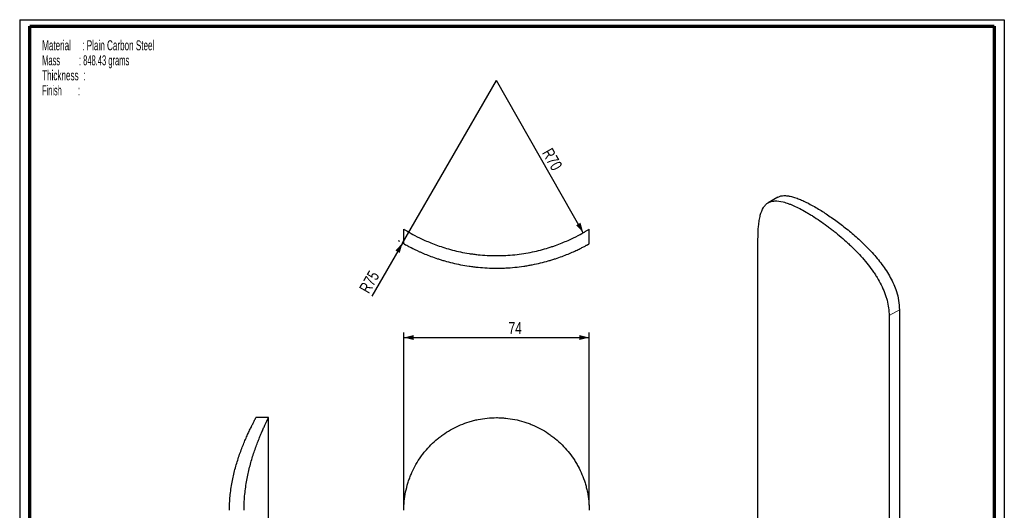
# Paper-space layout 'MA-KB-Support hatch' of a CAD drawing. Header units: millimetres. Extents: x 7 to 203, y 7 to 289.
# Tile 3 of 3: x 7 to 203, y 191 to 289. Entities that reach past the tile are written whole.
import ezdxf

# ---------------------------------------------------------------- set-up
doc = ezdxf.new("R2010")
doc.units = ezdxf.units.MM
doc.linetypes.add('PHANTOM', pattern=[12.7, 6.35, -1.27, 1.27, -1.27, 1.27, -1.27])
for name, color, linetype in [('FORMAT', 7, 'Continuous'), ('LAYER2', 7, 'Continuous'), ('LOGO', 7, 'Continuous')]:
    doc.layers.add(name, color=color, linetype=linetype)
doc.styles.add('SLDTEXTSTYLE1', font='TXT', dxfattribs={"width": 0.75})
doc.styles.add('SLDTEXTSTYLE18', font='TXT', dxfattribs={"width": 0.562222})
doc.styles.add('SLDTEXTSTYLE7', font='TXT', dxfattribs={"width": 0.605})
doc.styles.add('SLDTEXTSTYLE8', font='TXT', dxfattribs={"width": 0.549})
doc.dimstyles.new('SLDDIMSTYLE24', dxfattribs={"dimtxt": 2.38125, "dimasz": 2, "dimexe": 0, "dimexo": 0.0625, "dimgap": 0.595313, "dimtad": 1, "dimlfac": 2, "dimrnd": 1e-09, "dimzin": 12, "dimdsep": 46, "dimtxsty": 'SLDTEXTSTYLE1', "dimsah": 1, "dimcen": 0.09, "dimadec": 0, "dimazin": 3, "dimtfac": 1, "dimtofl": 0, "dimtmove": 0, "dimatfit": 3, "dimfxl": 1, "dimfrac": 2, "dimtolj": 1, "dimtzin": 12, "dimarcsym": 0})
doc.dimstyles.new('SLDDIMSTYLE34', dxfattribs={"dimtxt": 2.38125, "dimasz": 2, "dimexe": 0, "dimexo": 0.0625, "dimgap": 0.595313, "dimtad": 1, "dimlfac": 2, "dimrnd": 1e-09, "dimzin": 12, "dimdsep": 46, "dimtxsty": 'SLDTEXTSTYLE1', "dimsah": 1, "dimcen": 0, "dimadec": 0, "dimazin": 3, "dimtfac": 1, "dimtofl": 0, "dimtmove": 0, "dimatfit": 3, "dimfxl": 1, "dimfrac": 2, "dimtolj": 1, "dimtzin": 12, "dimarcsym": 0})

# ---------------------------------------------------------------- blocks, each defined once
blk = doc.blocks.new('SW_NOTE_0_112')
at = {"layer": 'FORMAT', "color": 0, "char_height": 2, "attachment_point": 1}
for s, insert, style in [('Material     : Plain Carbon Steel', (0, 2.58), 'SLDTEXTSTYLE7'), ('Mass         : 848.43 grams', (0, -0.42), 'SLDTEXTSTYLE18'), ('Thickness  :', (0, -3.42), 'SLDTEXTSTYLE7'), ('Finish        :', (0, -6.42), 'SLDTEXTSTYLE8')]:
    blk.add_mtext(s, dxfattribs=dict(at, insert=insert, style=style))
blk = doc.blocks.new('_D_108')
at = {"layer": 'LOGO'}
for p, q in [((83.51, 192.06), (83.51, 226.56)), ((120.51, 192.06), (120.51, 226.56)), ((83.51, 225.56), (120.51, 225.56))]:
    blk.add_line(p, q, dxfattribs=at)
for points in [[(83.51, 225.56), (85.51, 225.06), (85.51, 226.06)], [(120.51, 225.56), (118.51, 226.06), (118.51, 225.06)]]:
    blk.add_solid(points, dxfattribs=at)
at = {"layer": 'LOGO', "insert": (104.41, 228.63), "char_height": 2.381, "attachment_point": 1, "style": 'SLDTEXTSTYLE1'}
blk.add_mtext('74', dxfattribs=at)
blk = doc.blocks.new('_D_111')
at = {"layer": 'LOGO'}
for q in [(102.01, 276.9), (77.13, 233.81)]:
    blk.add_line((83.26, 244.43), q, dxfattribs=at)
blk.add_arc((102.01, 276.9), 37.5, 238.4725, 238.9126, dxfattribs=at)
blk.add_solid([(83.26, 244.43), (81.83, 242.95), (82.7, 242.45)], dxfattribs=at)
at = {"layer": 'LOGO', "insert": (74.48, 235.35), "char_height": 2.381, "attachment_point": 1, "rotation": 60, "style": 'SLDTEXTSTYLE1'}
blk.add_mtext('R75', dxfattribs=at)
blk = doc.blocks.new('_D_112')
at = {"layer": 'LOGO'}
blk.add_line((119.33, 246.49), (102.01, 276.9), dxfattribs=at)
blk.add_solid([(119.33, 246.49), (118.78, 248.47), (117.91, 247.98)], dxfattribs=at)
at = {"layer": 'LOGO', "insert": (113.1, 263.63), "char_height": 2.381, "attachment_point": 1, "rotation": 299.6583, "style": 'SLDTEXTSTYLE1'}
blk.add_mtext('R70', dxfattribs=at)

psp = doc.layouts.new('MA-KB-Support hatch')

# ---------------------------------------------------------------- linework, layer by layer
at = {"color": 7, "linetype": 'Continuous', "lineweight": 25}
for p, q in [((158.1354, 253.5631), (156.2395, 252.4686)), ((83.5135, 244.2853), (83.5135, 247.1932)), ((120.5135, 244.2853), (120.5135, 247.1932)), ((154.1931, 153.1685), (154.1931, 245.0294)), ((180.356, 229.9258), (180.356, 138.065)), ((182.4122, 231.1128), (182.4122, 139.252)), ((56.5048, 209.5572), (53.9963, 209.5572)), ((56.5048, 74.8072), (56.5048, 209.5572))]:
    psp.add_line(p, q, dxfattribs=at)
at = {"color": 8, "linetype": 'PHANTOM', "lineweight": 18}
psp.add_line((180.356, 229.9258), (182.4122, 231.1128), dxfattribs=at)
at = {"color": 7, "linetype": 'Continuous', "lineweight": 25}
for points, knots in [([(158.1401, 253.5548), (158.2631, 253.6213), (158.5404, 253.7713), (159.0616, 253.8821), (159.6988, 253.9064), (160.4377, 253.8159), (161.2747, 253.6109), (162.1753, 253.3007), (163.1232, 252.9019), (164.105, 252.4293), (165.1625, 251.8638), (166.2336, 251.2397), (167.3038, 250.5716), (168.3555, 249.8762), (169.4372, 249.1211), (170.5282, 248.3185), (171.6213, 247.4719), (172.7049, 246.5875), (173.7819, 245.6592), (174.8641, 244.6701), (175.94, 243.6195), (176.9989, 242.504), (178.007, 241.3455), (178.9612, 240.1318), (179.8413, 238.8667), (180.6329, 237.5426), (181.3087, 236.1732), (181.8894, 234.6385), (182.3231, 232.9383), (182.3823, 231.7252), (182.4122, 231.1128)], [0, 0, 0, 0, 0.02843983, 0.0641027, 0.1011773, 0.13853416, 0.17683793, 0.21549709, 0.24961919, 0.28432786, 0.31934249, 0.35499204, 0.38591878, 0.417285, 0.4488712, 0.48090036, 0.51229411, 0.54406914, 0.5760311, 0.60836719, 0.64297801, 0.67779977, 0.71327278, 0.74896984, 0.78605559, 0.82342061, 0.86173415, 0.90041284, 0.94973417, 1, 1, 1, 1]), ([(154.1931, 245.0294), (154.1931, 246.0453), (154.2305, 246.9604), (154.3448, 248.1947), (154.3928, 248.5829), (154.4816, 249.131), (154.5139, 249.3078), (154.5838, 249.6461), (154.6213, 249.8082), (154.823, 250.5851), (155.0277, 251.0995), (155.3535, 251.6221), (155.4224, 251.7207), (155.5665, 251.9043), (155.6417, 251.9894), (155.8777, 252.2257), (156.0485, 252.3577), (156.4203, 252.5735), (156.6212, 252.6573), (156.9481, 252.7474), (157.0614, 252.7715), (157.297, 252.8077), (157.4193, 252.8198), (158.048, 252.8502), (158.6106, 252.78), (159.5592, 252.5393), (159.8929, 252.4363), (160.4225, 252.2465), (160.6044, 252.1771), (160.9739, 252.0281), (161.1619, 251.9484), (162.1176, 251.5242), (162.9334, 251.104), (164.0208, 250.4772), (164.2417, 250.3467), (164.6904, 250.0752), (164.9177, 249.9345), (165.6012, 249.5019), (166.0617, 249.1982), (166.991, 248.5607), (167.46, 248.2269), (168.169, 247.703), (168.4063, 247.5245), (168.8826, 247.1596), (169.1217, 246.9731), (170.3078, 246.0309), (171.2374, 245.2385), (172.3683, 244.1939), (172.5929, 243.9823), (173.0387, 243.5532), (173.2603, 243.3353), (173.914, 242.678), (174.3358, 242.2341), (175.5578, 240.8827), (176.3148, 239.9554), (177.1739, 238.7485), (177.3413, 238.5045), (177.6633, 238.0167), (177.8183, 237.7722), (178.2652, 237.0364), (178.5388, 236.5428), (179.0348, 235.5471), (179.2571, 235.045), (179.5488, 234.2836), (179.6391, 234.0285), (179.8049, 233.515), (179.8807, 233.256), (180.2176, 231.9656), (180.356, 230.9424), (180.356, 229.9258)], [0, 0, 0, 0, 0.0625, 0.0625, 0.09375, 0.09375, 0.109375, 0.109375, 0.125, 0.125, 0.1875, 0.1875, 0.203125, 0.203125, 0.21875, 0.21875, 0.25, 0.25, 0.28125, 0.28125, 0.296875, 0.296875, 0.3125, 0.3125, 0.375, 0.375, 0.40625, 0.40625, 0.421875, 0.421875, 0.4375, 0.4375, 0.5, 0.5, 0.515625, 0.515625, 0.53125, 0.53125, 0.5625, 0.5625, 0.59375, 0.59375, 0.609375, 0.609375, 0.625, 0.625, 0.6875, 0.6875, 0.703125, 0.703125, 0.71875, 0.71875, 0.75, 0.75, 0.8125, 0.8125, 0.828125, 0.828125, 0.84375, 0.84375, 0.875, 0.875, 0.90625, 0.90625, 0.921875, 0.921875, 0.9375, 0.9375, 1, 1, 1, 1]), ([(83.5135, 247.1932), (83.5135, 247.1932), (83.6384, 247.1145), (84.0013, 246.8946), (84.1517, 246.8045), (84.4223, 246.6461), (84.5198, 246.5896), (84.7273, 246.4707), (84.8376, 246.4083), (85.4208, 246.0828), (85.9882, 245.7797), (86.8237, 245.3717), (86.9973, 245.2886), (87.354, 245.1217), (87.5374, 245.0376), (88.103, 244.7847), (88.5004, 244.615), (89.3361, 244.2779), (89.7744, 244.1104), (90.694, 243.7817), (91.1777, 243.6198), (92.6681, 243.159), (93.7187, 242.8825), (95.385, 242.533), (95.9556, 242.4274), (96.836, 242.2881), (97.1338, 242.2448), (97.7297, 242.1662), (98.0288, 242.1306), (99.5296, 241.9717), (100.7475, 241.9054), (102.2924, 241.9041), (102.6025, 241.9079), (103.2251, 241.9239), (103.5353, 241.9361), (104.4586, 241.9844), (105.0662, 242.0325), (106.2661, 242.1584), (106.8584, 242.2362), (108.0281, 242.4199), (108.6081, 242.5264), (110.2918, 242.8781), (111.3475, 243.1559), (112.5906, 243.5398), (112.8353, 243.6184), (113.3171, 243.7789), (113.5536, 243.8606), (114.2452, 244.1076), (114.6844, 244.2753), (115.9396, 244.7815), (116.6943, 245.1234), (118.0358, 245.7781), (118.6021, 246.0806), (119.299, 246.4695), (119.5057, 246.5882), (119.7757, 246.7462), (119.859, 246.7955), (120.0118, 246.8865), (120.0811, 246.9282), (120.3883, 247.1143), (120.5135, 247.1932), (120.5135, 247.1932)], [0, 0, 0, 0, 0.0625, 0.0625, 0.09375, 0.09375, 0.109375, 0.109375, 0.125, 0.125, 0.1875, 0.1875, 0.203125, 0.203125, 0.21875, 0.21875, 0.25, 0.25, 0.28125, 0.28125, 0.3125, 0.3125, 0.375, 0.375, 0.40625, 0.40625, 0.421875, 0.421875, 0.4375, 0.4375, 0.5, 0.5, 0.515625, 0.515625, 0.53125, 0.53125, 0.5625, 0.5625, 0.59375, 0.59375, 0.625, 0.625, 0.6875, 0.6875, 0.703125, 0.703125, 0.71875, 0.71875, 0.75, 0.75, 0.8125, 0.8125, 0.875, 0.875, 0.90625, 0.90625, 0.921875, 0.921875, 0.9375, 0.9375, 1, 1, 1, 1]), ([(83.5135, 244.2853), (83.5135, 244.2853), (83.6376, 244.214), (83.9991, 244.0144), (84.149, 243.9324), (84.4187, 243.7881), (84.5161, 243.7365), (84.7234, 243.628), (84.8336, 243.5709), (85.4166, 243.273), (85.9843, 242.9948), (86.8206, 242.6193), (86.9947, 242.5427), (87.3526, 242.3884), (87.5367, 242.3107), (88.1043, 242.0769), (88.5029, 241.9198), (89.3409, 241.6076), (89.7802, 241.4525), (90.471, 241.2241), (90.7065, 241.1487), (91.1885, 240.9998), (91.4349, 240.9264), (92.6812, 240.5693), (93.7338, 240.3123), (95.3998, 239.9878), (95.9697, 239.8898), (96.8479, 239.7606), (97.1454, 239.7204), (97.7411, 239.6473), (98.04, 239.6142), (99.5392, 239.4666), (100.7542, 239.4053), (102.2932, 239.4041), (102.602, 239.4077), (103.2217, 239.4225), (103.5319, 239.4338), (104.4536, 239.4787), (105.0601, 239.5234), (106.2574, 239.6404), (106.8484, 239.7126), (107.7234, 239.8404), (108.0131, 239.8862), (108.5888, 239.9841), (108.8748, 240.0363), (110.2796, 240.3088), (111.3362, 240.5669), (112.5797, 240.9228), (112.8245, 240.9956), (113.3063, 241.1442), (113.5438, 241.2202), (114.2387, 241.4497), (114.6796, 241.6053), (115.9388, 242.0742), (116.6941, 242.3896), (117.5327, 242.7658), (117.6951, 242.8402), (118.0058, 242.9849), (118.1544, 243.0555), (118.5809, 243.261), (118.839, 243.3899), (119.3033, 243.627), (119.5094, 243.7353), (119.7782, 243.879), (119.8611, 243.9237), (120.013, 244.0064), (120.0822, 244.0444), (120.3891, 244.2139), (120.5135, 244.2853), (120.5135, 244.2853)], [0, 0, 0, 0, 0.0625, 0.0625, 0.09375, 0.09375, 0.109375, 0.109375, 0.125, 0.125, 0.1875, 0.1875, 0.203125, 0.203125, 0.21875, 0.21875, 0.25, 0.25, 0.28125, 0.28125, 0.296875, 0.296875, 0.3125, 0.3125, 0.375, 0.375, 0.40625, 0.40625, 0.421875, 0.421875, 0.4375, 0.4375, 0.5, 0.5, 0.515625, 0.515625, 0.53125, 0.53125, 0.5625, 0.5625, 0.59375, 0.59375, 0.609375, 0.609375, 0.625, 0.625, 0.6875, 0.6875, 0.703125, 0.703125, 0.71875, 0.71875, 0.75, 0.75, 0.8125, 0.8125, 0.828125, 0.828125, 0.84375, 0.84375, 0.875, 0.875, 0.90625, 0.90625, 0.921875, 0.921875, 0.9375, 0.9375, 1, 1, 1, 1]), ([(48.7159, 191.0572), (48.7223, 191.526), (48.7353, 192.4673), (48.8396, 193.8812), (49.0051, 195.2911), (49.2307, 196.6638), (49.504, 197.9834), (49.8168, 199.2492), (50.1656, 200.4744), (50.5492, 201.6738), (50.9586, 202.8332), (51.3865, 203.9471), (51.8155, 204.9881), (52.2399, 205.9586), (52.6467, 206.8436), (53.0257, 207.6345), (53.3605, 208.31), (53.6266, 208.8326), (53.8226, 209.2107), (53.9466, 209.4471), (54.0063, 209.5601), (53.9985, 209.5453), (53.9963, 209.5412)], [0, 0, 0, 0, 0.04743691, 0.09525465, 0.1442388, 0.19360564, 0.24103349, 0.28875984, 0.33736185, 0.3862428, 0.4380873, 0.49024382, 0.54337157, 0.59683734, 0.65241955, 0.70842495, 0.76584994, 0.82380775, 0.87496358, 0.92653993, 0.97949271, 1, 1, 1, 1]), ([(51.6238, 191.0572), (51.6298, 191.5316), (51.6419, 192.4842), (51.7392, 193.915), (51.8937, 195.3419), (52.1047, 196.7318), (52.3608, 198.0685), (52.6543, 199.3513), (52.9822, 200.5926), (53.3416, 201.8017), (53.7236, 202.9643), (54.121, 204.0756), (54.5191, 205.1122), (54.9106, 206.0724), (55.2834, 206.9418), (55.6284, 207.7133), (55.9321, 208.3694), (56.1727, 208.8757), (56.3492, 209.2402), (56.4583, 209.463), (56.5087, 209.5651), (56.4999, 209.5473), (56.4979, 209.5433)], [0, 0, 0, 0, 0.04814738, 0.09667239, 0.14635886, 0.1964293, 0.24456892, 0.29301527, 0.34237055, 0.39201872, 0.44402623, 0.49635343, 0.54967833, 0.60335052, 0.65850527, 0.714076, 0.77103155, 0.82850157, 0.8797432, 0.93139707, 0.98439292, 1, 1, 1, 1]), ([(83.5135, 191.0572), (83.5135, 192.3014), (83.6376, 193.5199), (83.9991, 195.3119), (84.149, 195.9033), (84.4187, 196.7815), (84.5161, 197.0725), (84.7234, 197.6448), (84.8336, 197.9269), (85.4166, 199.3187), (85.9843, 200.3716), (86.8206, 201.6174), (86.9947, 201.8635), (87.3526, 202.3444), (87.5367, 202.5795), (88.1043, 203.2695), (88.5029, 203.709), (89.3409, 204.5482), (89.7802, 204.948), (90.471, 205.5179), (90.7065, 205.7028), (91.1885, 206.0626), (91.4349, 206.2373), (92.6812, 207.0761), (93.7338, 207.6448), (95.3998, 208.3451), (95.9697, 208.5529), (96.8479, 208.8241), (97.1454, 208.9079), (97.7411, 209.0598), (98.04, 209.128), (99.5392, 209.4318), (100.7542, 209.5553), (102.2932, 209.5577), (102.602, 209.5505), (103.2217, 209.5203), (103.5319, 209.4974), (104.4536, 209.406), (105.0601, 209.3149), (106.2574, 209.0742), (106.8484, 208.9247), (107.7234, 208.6567), (108.0131, 208.56), (108.5888, 208.352), (108.8748, 208.2405), (110.2796, 207.6526), (111.3362, 207.0814), (112.5797, 206.2459), (112.8245, 206.0726), (113.3063, 205.7137), (113.5438, 205.5276), (114.2387, 204.9552), (114.6796, 204.5543), (115.9388, 203.2943), (116.6941, 202.3786), (117.5327, 201.1316), (117.6951, 200.8769), (118.0058, 200.3624), (118.1544, 200.1021), (118.5809, 199.3113), (118.839, 198.7715), (119.3033, 197.6657), (119.5094, 197.0996), (119.7782, 196.2297), (119.8611, 195.9363), (120.013, 195.3421), (120.0822, 195.0405), (120.3891, 193.5289), (120.5135, 192.3022), (120.5135, 191.0572)], [0, 0, 0, 0, 0.0625, 0.0625, 0.09375, 0.09375, 0.109375, 0.109375, 0.125, 0.125, 0.1875, 0.1875, 0.203125, 0.203125, 0.21875, 0.21875, 0.25, 0.25, 0.28125, 0.28125, 0.296875, 0.296875, 0.3125, 0.3125, 0.375, 0.375, 0.40625, 0.40625, 0.421875, 0.421875, 0.4375, 0.4375, 0.5, 0.5, 0.515625, 0.515625, 0.53125, 0.53125, 0.5625, 0.5625, 0.59375, 0.59375, 0.609375, 0.609375, 0.625, 0.625, 0.6875, 0.6875, 0.703125, 0.703125, 0.71875, 0.71875, 0.75, 0.75, 0.8125, 0.8125, 0.828125, 0.828125, 0.84375, 0.84375, 0.875, 0.875, 0.90625, 0.90625, 0.921875, 0.921875, 0.9375, 0.9375, 1, 1, 1, 1])]:
    psp.add_open_spline(points, degree=3, knots=knots, dxfattribs=at)
at = {"layer": 'LAYER2', "lineweight": 70}
for p, q in [((8.8519, 9.39), (8.8519, 287.7022)), ((8.8519, 287.7022), (201.3519, 287.7022)), ((201.3519, 287.7022), (201.3519, 9.39))]:
    psp.add_line(p, q, dxfattribs=at)
at = {"layer": 'LOGO'}
for p, q in [((6.8519, 289.0178), (203.353, 289.0178)), ((6.8519, 289.0178), (6.8519, 7.39)), ((203.353, 289.0178), (203.353, 7.39))]:
    psp.add_line(p, q, dxfattribs=at)

# ---------------------------------------------------------------- block references
at = {"layer": 'FORMAT', "color": 218}
psp.add_blockref('SW_NOTE_0_112', (11.3306, 282.3217), dxfattribs=at)

# ---------------------------------------------------------------- dimensions: what is measured, and where the dimension line sits
at = {"layer": 'LOGO'}
for mpoint, picture, middle in [((83.2635, 244.4284), '_D_111', (78.4769, 236.1378)), ((119.3324, 246.4896), '_D_112', (111.8274, 259.6696))]:
    dim = psp.add_radius_dim(center=(102.0135, 276.9043), mpoint=mpoint, dimstyle='SLDDIMSTYLE34', dxfattribs=at)
    dim.commit()
    dim.dimension.update_dxf_attribs({"geometry": picture, "text_midpoint": middle, "dimtype": 164})
dim = psp.add_linear_dim(base=(120.5135, 225.5572), p1=(83.5135, 191.0572), p2=(120.5135, 191.0572), dimstyle='SLDDIMSTYLE24', dxfattribs=at)
dim.commit()
dim.dimension.update_dxf_attribs({"geometry": '_D_108', "text_midpoint": (106.1701, 225.5572), "dimtype": 160})

doc.saveas('drawing.dxf')
